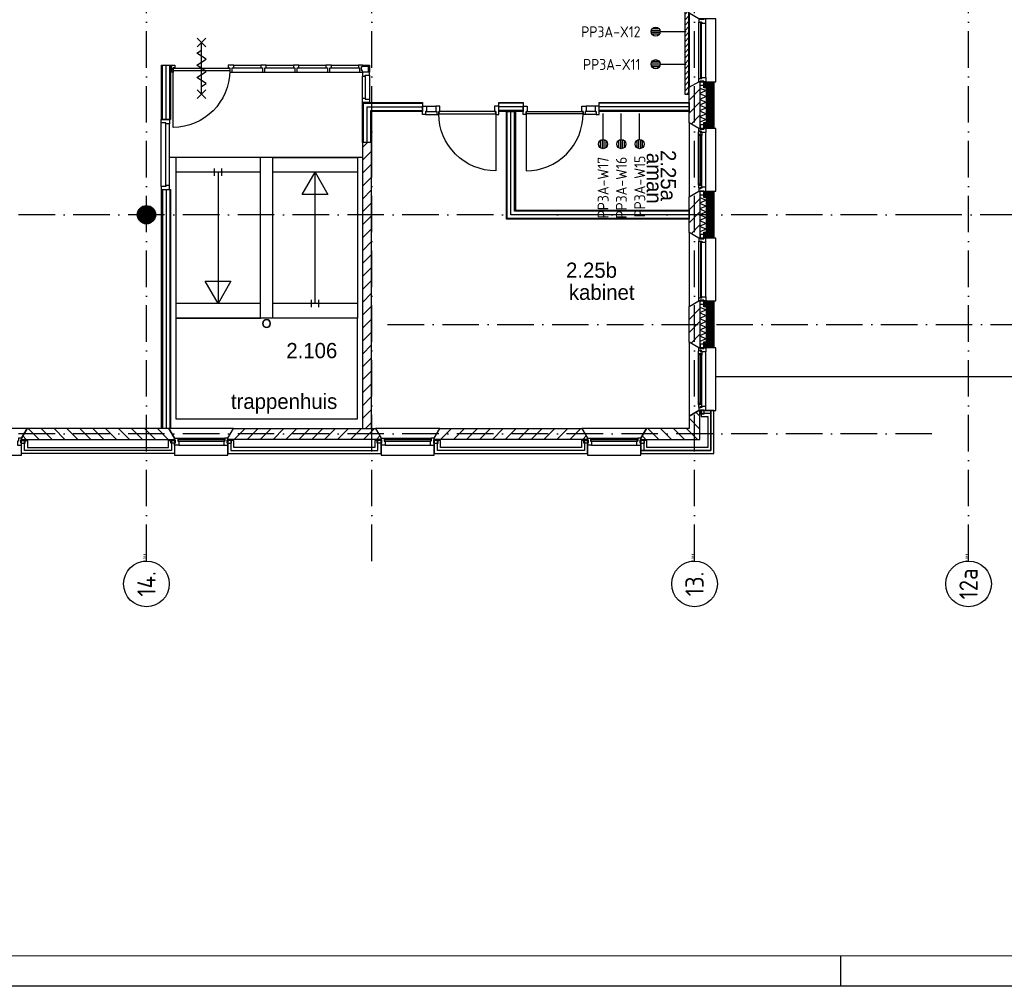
# Model space of a CAD drawing. Header units: millimetres. Extents: x 50250 to 324922, y 191 to 84291.
# Tile 3 of 44: x 128823 to 144993, y 191 to 16066. Entities that reach past the tile are written whole.
import ezdxf
from ezdxf.enums import TextEntityAlignment as Align

# ---------------------------------------------------------------- set-up
doc = ezdxf.new("R2010")
doc.units = ezdxf.units.MM
doc.header["$LTSCALE"] = 100
doc.linetypes.add('DASHDOT', pattern=[9, 6, -1.5, 0, -1.5])
doc.layers.get('0').update_dxf_attribs({"linetype": 'CONTINUOUS'})
for name, color, linetype in [('AL$1----_ALGEMEEN', 7, 'CONTINUOUS'), ('AL$7----_STRAMIEN', 1, 'DASHDOT'), ('AL21----_BUITENWAND', 4, 'CONTINUOUS'), ('AL21K---_ISOLATIE', 1, 'CONTINUOUS'), ('AL22----_BINNENWAND', 7, 'CONTINUOUS'), ('AL24----_TRAPPEN', 7, 'CONTINUOUS'), ('AL27----_DAKEN', 7, 'CONTINUOUS'), ('AL28----_KONSTRUKTIE', 3, 'CONTINUOUS'), ('AL31----_BUITENKOZ', 7, 'CONTINUOUS'), ('AL32----_BINNENKOZ', 7, 'CONTINUOUS'), ('ALL-----_REFLIJNEN', 8, 'CONTINUOUS'), ('ALN-----_BLOCKNAAM', 2, 'CONTINUOUS'), ('ALXA3---_VOLZWART', 14, 'CONTINUOUS'), ('ALXAA---_GEWBETON', 12, 'CONTINUOUS'), ('ALXAB---_PREFABBETON', 1, 'CONTINUOUS'), ('BOUW', 8, 'CONTINUOUS'), ('EA61303-_ARCEER', 1, 'CONTINUOUS'), ('EB6441--_ATTRIB', 2, 'CONTINUOUS'), ('EL61303-_WANDGOOT', 3, 'CONTINUOUS'), ('EL6441--_DATACOM', 3, 'CONTINUOUS'), ('LIJN025', 10, 'CONTINUOUS'), ('LIJN050', 90, 'CONTINUOUS'), ('TEKST25', 10, 'CONTINUOUS'), ('TEKST35', 50, 'CONTINUOUS'), ('TEKST50', 90, 'CONTINUOUS'), ('WANDGOTEN', 3, 'CONTINUOUS')]:
    doc.layers.add(name, color=color, linetype=linetype)
doc.styles.add('1_8', font='ISO', dxfattribs={"height": 1.8})
doc.styles.add('2_0', font='iso', dxfattribs={"height": 200})
doc.styles.add('BURO-025', font='BUROFONT.shx', dxfattribs={"height": 250})
doc.styles.add('ISO', font='ISO.SHX')
doc.styles.add('ROMAND', font='romand')
doc.styles.get("Standard").update_dxf_attribs({"font": 'iso.shx'})

# ---------------------------------------------------------------- blocks, each defined once
blk = doc.blocks.new('A0-GE')
at = {"layer": 'LIJN025'}
blk.add_line((516, 0), (516, 5), dxfattribs=at)
blk.add_lwpolyline([(1500, 841), (1500, 0), (0, 0), (0, 841)], close=True, dxfattribs=at)
at = {"layer": 'LIJN050', "const_width": 0.2}
blk.add_lwpolyline([(1495, 836), (25, 836), (25, 5), (1495, 5)], close=True, dxfattribs=at)
at = {"layer": 'TEKST25', "style": 'ROMAND', "width": 2.899115}
blk.add_attdef('STATUS', text='', height=2.5, dxfattribs=at).set_placement((1454, 71.5), (1493, 71.5), align=Align.FIT)
at = {"layer": 'TEKST25', "style": 'ISO'}
for tag, p in [('E', (1455.25, 66)), ('NAAM-E', (1466.75, 66)), ('DATUM-E', (1485, 66)), ('D', (1455.25, 61)), ('NAAM-D', (1466.75, 61)), ('DATUM-D', (1485, 61)), ('C', (1455.25, 56)), ('NAAM-C', (1466.75, 56)), ('DATUM-C', (1485, 56)), ('B', (1455.25, 51)), ('NAAM-B', (1466.75, 51)), ('DATUM-B', (1485, 51)), ('A', (1455.25, 46)), ('NAAM-A', (1466.75, 46)), ('DATUM-A', (1485, 46))]:
    blk.add_attdef(tag, text='', height=2.5, dxfattribs=at).set_placement(p, align=Align.CENTER)
for tag, p in [('DATUM', (1332.75, 36.25)), ('SCHAAL', (1368, 36.25)), ('GETEKEND', (1398.25, 36.25)), ('GECONTOL.', (1433, 36.25)), ('FORMAAT', (1463.25, 28.25))]:
    blk.add_attdef(tag, p, '', height=2.5, dxfattribs=at)
at = {"layer": 'TEKST35', "style": 'ISO'}
for tag, p in [('PROJECT', (1334.5, 72.5)), ('PLAATS', (1334.5, 63.5)), ('INSTALLATIE-REGEL1', (1334.5, 52.5)), ('INSTALLATIE-REGEL2', (1334.5, 43.5))]:
    blk.add_attdef(tag, p, '', height=4, dxfattribs=at)
blk.add_attdef('PROJ.NR.', text='', height=4, dxfattribs=at).set_placement((1481, 23), align=Align.CENTER)
at = {"layer": 'TEKST50', "style": 'ISO'}
blk.add_attdef('FILE-NAAM', text='', height=5, dxfattribs=at).set_placement((1473.5, 7.5), align=Align.CENTER)
blk = doc.blocks.new('ES4X2')
for p, q in [((-0.45, 1.4), (-0.45, 2.6)), ((-0.15, 1.27), (-0.15, 2.73)), ((0.15, 1.27), (0.15, 2.73)), ((0.45, 1.4), (0.45, 2.6)), ((0, 1.25), (0, -3))]:
    blk.add_line(p, q)
blk.add_circle((0, 2), 0.75)
at = {"style": '1_8', "flags": 8}
for tag, p in [('NUMMER', (1.25, 3.5)), ('CODE', (-1.25, 3.5))]:
    blk.add_attdef(tag, text='', height=1.8, rotation=90, dxfattribs=at).set_placement(p, align=Align.MIDDLE_LEFT)
blk.add_attdef('M_CODE', text='', height=1.8, dxfattribs=at).set_placement((0, 0), align=Align.MIDDLE_CENTER)
blk = doc.blocks.new('EH100000')
at = {"linetype": 'ByBlock'}
for p, q in [((1, 0.5), (0, 0.5)), ((1, 0.5, 1), (0, 0.5, 1)), ((0, -0.5, 1), (1, -0.5, 1)), ((1, -0.5), (0, -0.5))]:
    blk.add_line(p, q, dxfattribs=at)
at = {"linetype": 'ByBlock', "invisible_edges": 15}
for points in [[(1, -0.5), (0, -0.5), (0, 0.5), (1, 0.5)], [(0, 0.5), (1, 0.5), (1, 0.5, 1), (0, 0.5, 1)], [(0, -0.5, 1), (1, -0.5, 1), (1, -0.5), (0, -0.5)]]:
    blk.add_3dface(points, dxfattribs=at)
at = {"linetype": 'ByBlock', "style": '2_0', "flags": 8}
blk.add_attdef('FUNCTIE', text='', height=0.5, dxfattribs=at).set_placement((0.5, 0), align=Align.MIDDLE)
at = {"linetype": 'ByBlock', "flags": 9}
blk.add_attdef('SCHOT', text='', height=0.5, dxfattribs=at).set_placement((0.5, 0), align=Align.MIDDLE)
blk = doc.blocks.new('EH100005')
blk.add_lwpolyline([(-1, -0.5), (0, -0.5), (0, 0.5), (-1, 0.5)])
at = {"style": '2_0', "flags": 9}
blk.add_attdef('HULPSTUK', text='', height=0.5, dxfattribs=at).set_placement((0, 0), align=Align.MIDDLE)
blk = doc.blocks.new('ARCERING')
at = {"layer": 'WANDGOTEN', "color": 1}
for p, q in [((65, 6678, 1500), (0, 6613, 1500)), ((65, 6588, 1500), (0, 6523, 1500)), ((65, 6498, 1500), (0, 6433, 1500)), ((65, 6408, 1500), (0, 6343, 1500)), ((65, 6318, 1500), (0, 6253, 1500)), ((65, 6229, 1500), (0, 6164, 1500)), ((65, 6139, 1500), (0, 6074, 1500)), ((65, 6049, 1500), (0, 5984, 1500)), ((65, 5959, 1500), (0, 5894, 1500)), ((65, 5869, 1500), (0, 5804, 1500)), ((65, 5780, 1500), (0, 5715, 1500)), ((65, 5690, 1500), (0, 5625, 1500)), ((65, 5600, 1500), (0, 5535, 1500)), ((65, 5510, 1500), (0, 5445, 1500)), ((65, 5420, 1500), (0, 5355, 1500)), ((65, 5331, 1500), (0, 5266, 1500)), ((65, 5241, 1500), (0, 5176, 1500)), ((65, 5151, 1500), (0, 5086, 1500)), ((65, 5061, 1500), (0, 4996, 1500)), ((65, 4971, 1500), (0, 4906, 1500)), ((65, 4882, 1500), (0, 4817, 1500)), ((65, 4792, 1500), (0, 4727, 1500)), ((65, 4702, 1500), (0, 4637, 1500)), ((65, 4612, 1500), (0, 4547, 1500)), ((65, 4522, 1500), (0, 4457, 1500)), ((65, 4433, 1500), (0, 4368, 1500)), ((65, 4343, 1500), (0, 4278, 1500)), ((65, 4253, 1500), (0, 4188, 1500)), ((65, 4163, 1500), (0, 4098, 1500)), ((65, 4073, 1500), (0, 4008, 1500)), ((65, 3984, 1500), (0, 3919, 1500)), ((65, 3894, 1500), (0, 3829, 1500)), ((65, 3804, 1500), (0, 3739, 1500)), ((65, 3714, 1500), (0, 3649, 1500)), ((65, 3624, 1500), (0, 3559, 1500)), ((65, 3535, 1500), (0, 3470, 1500)), ((65, 3445, 1500), (0, 3380, 1500)), ((65, 3355, 1500), (0, 3290, 1500)), ((65, 3265, 1500), (0, 3200, 1500)), ((65, 3175, 1500), (0, 3110, 1500)), ((65, 3086, 1500), (0, 3021, 1500)), ((65, 2996, 1500), (0, 2931, 1500)), ((65, 2906, 1500), (0, 2841, 1500)), ((65, 2816, 1500), (0, 2751, 1500)), ((65, 2726, 1500), (0, 2661, 1500)), ((65, 2637, 1500), (0, 2572, 1500)), ((65, 2547, 1500), (0, 2482, 1500)), ((65, 2457, 1500), (0, 2392, 1500)), ((65, 2367, 1500), (0, 2302, 1500)), ((65, 2277, 1500), (0, 2212, 1500)), ((65, 2188, 1500), (0, 2123, 1500)), ((65, 2098, 1500), (0, 2033, 1500)), ((65, 2008, 1500), (0, 1943, 1500)), ((65, 1918, 1500), (0, 1853, 1500)), ((65, 1828, 1500), (0, 1763, 1500)), ((65, 1739, 1500), (0, 1674, 1500)), ((65, 1649, 1500), (0, 1584, 1500)), ((65, 1559, 1500), (0, 1494, 1500)), ((65, 1469, 1500), (0, 1404, 1500)), ((65, 1379, 1500), (0, 1314, 1500)), ((65, 1289, 1500), (0, 1224, 1500)), ((65, 1200, 1500), (0, 1135, 1500)), ((65, 1110, 1500), (0, 1045, 1500)), ((65, 1020, 1500), (0, 955, 1500)), ((65, 930, 1500), (0, 865, 1500)), ((65, 840, 1500), (0, 775, 1500)), ((65, 751, 1500), (0, 686, 1500)), ((65, 661, 1500), (0, 596, 1500)), ((65, 571, 1500), (0, 506, 1500)), ((65, 481, 1500), (0, 416, 1500)), ((65, 391, 1500), (0, 326, 1500)), ((65, 302, 1500), (0, 237, 1500)), ((65, 212, 1500), (0, 147, 1500)), ((65, 122, 1500), (0, 57, 1500)), ((65, 32, 1500), (32, 0, 1500))]:
    blk.add_line(p, q, dxfattribs=at)
blk = doc.blocks.new('RONDBUIS219X8')
at = {"color": 0, "linetype": 'Continuous'}
for points in [[(109.55, 0, 1), (-109.55, 0, 1)], [(101.55, 0, 1), (-101.55, 0, 1)]]:
    blk.add_lwpolyline(points, format="xyb", close=True, dxfattribs=at)
blk = doc.blocks.new('1011')
at = {"layer": 'AL$7----_STRAMIEN', "color": 7, "linetype": 'Continuous'}
blk.add_circle((-750, 0), 750, dxfattribs=at)
at = {"layer": 'AL$7----_STRAMIEN', "color": 3, "linetype": 'Continuous'}
blk.add_attdef('STR-NAAM', text='', height=600, rotation=360, dxfattribs=at).set_placement((-750, 0), align=Align.MIDDLE)
at = {"layer": 'ALN-----_BLOCKNAAM', "linetype": 'Continuous'}
blk.add_text('1011', height=100, dxfattribs=at).set_placement((0, 0))

msp = doc.modelspace()

# ---------------------------------------------------------------- hatches: boundary and pattern name
at = {"layer": 'ALXAA---_GEWBETON'}
h = msp.add_hatch(dxfattribs=at)
h.set_pattern_fill('GEWPBET', color=8, scale=100, angle=90, style=0)
h.set_pattern_definition([(90, (130905.304, 12863.397), (-20, 6e-15), [])])
edge = h.paths.add_edge_path()
edge.add_arc((130905, 12863), 150, 0, 360)
at = {"layer": 'ALXAB---_PREFABBETON'}
h = msp.add_hatch(dxfattribs=at)
h.set_pattern_fill('PREFBET', color=8, angle=180, style=0)
h.set_pattern_definition([(225, (139815.13, 14956.02), (106.066, -106.066), [])])
h.paths.add_polyline_path([(139995, 14278), (139975, 14278), (139815, 14371), (139815, 14956), (139975, 15048), (139995, 15048)])
h = msp.add_hatch(dxfattribs=at)
h.set_pattern_fill('PREFBET', color=8, style=0)
h.set_pattern_definition([(45, (146642.69, 34008.55), (-106.066, 106.066), [])])
h.paths.add_polyline_path([(134452, 9353), (134602, 9353), (134602, 14051), (134452, 14051)])
h = msp.add_hatch(dxfattribs=at)
h.set_pattern_fill('PREFBET', color=8, angle=180, style=0)
h.set_pattern_definition([(225, (139815.13, 13156.02), (106.066, -106.066), [])])
h.paths.add_polyline_path([(139995, 12478), (139975, 12478), (139815, 12571), (139815, 13156), (139975, 13248), (139995, 13248)])
h = msp.add_hatch(dxfattribs=at)
h.set_pattern_fill('PREFBET', color=8, angle=180, style=0)
h.set_pattern_definition([(225, (139815.13, 11356.02), (106.066, -106.066), [])])
h.paths.add_polyline_path([(139995, 10678), (139975, 10678), (139815, 10771), (139815, 11356), (139975, 11448), (139995, 11448)])

# ---------------------------------------------------------------- linework, layer by layer
at = {"layer": 'AL$1----_ALGEMEEN', "color": 8}
msp.add_lwpolyline([(132977, 13123), (132977, 13123)], dxfattribs=at)
at = {"layer": 'AL$7----_STRAMIEN', "color": 1}
msp.add_line((143805, 9263), (120711, 9263), dxfattribs=at)
for points in [[(130905, 7175), (130905, 76516)], [(139905, 7175), (139905, 61763)], [(134605, 7175), (134605, 19380)], [(183901, 12863), (143805, 12863), (120711, 12863)]]:
    msp.add_lwpolyline(points, dxfattribs=at)
at = {"layer": 'AL$7----_STRAMIEN'}
for points in [[(144405, 7175), (144405, 45867)], [(134865, 11063), (153556, 11063)]]:
    msp.add_lwpolyline(points, dxfattribs=at)
at = {"layer": 'AL21----_BUITENWAND', "color": 8}
for p, q in [((140015, 9648), (140015, 9548)), ((140225, 9648), (140015, 9648)), ((140015, 9548), (140125, 9548)), ((140125, 9548), (140125, 9043)), ((140225, 8943), (140225, 9648)), ((128853, 9153), (128953, 9153)), ((128853, 8943), (128853, 9153)), ((128953, 9153), (128953, 9043)), ((131268, 9153), (131368, 9153)), ((131268, 9043), (131268, 9153)), ((131368, 9153), (131368, 8943)), ((132342, 9153), (132242, 9153)), ((132242, 9153), (132242, 8943)), ((132342, 9043), (132342, 9153)), ((134657, 9153), (134657, 9043)), ((134757, 9153), (134657, 9153)), ((134757, 8943), (134757, 9153)), ((135632, 9153), (135632, 8943)), ((135732, 9153), (135632, 9153)), ((135732, 9043), (135732, 9153)), ((138147, 9153), (138047, 9153)), ((138047, 9153), (138047, 9043)), ((138147, 8943), (138147, 9153)), ((139122, 9153), (139022, 9153)), ((139022, 9153), (139022, 8943)), ((139122, 9043), (139122, 9153)), ((131368, 8943), (128853, 8943)), ((128953, 9043), (131268, 9043)), ((132242, 8943), (134757, 8943)), ((134657, 9043), (132342, 9043)), ((135632, 8943), (138147, 8943)), ((138047, 9043), (135732, 9043)), ((139022, 8943), (140225, 8943)), ((140125, 9043), (139122, 9043))]:
    msp.add_line(p, q, dxfattribs=at)
for points in [[(140056, 14378), (140125, 14378), (140125, 14948), (140056, 14948), (140056, 15048), (140225, 15048), (140225, 14278), (140056, 14278)], [(140056, 12578), (140125, 12578), (140125, 13148), (140056, 13148), (140056, 13248), (140225, 13248), (140225, 12478), (140056, 12478)], [(140056, 10778), (140125, 10778), (140125, 11348), (140056, 11348), (140056, 11448), (140225, 11448), (140225, 10678), (140056, 10678)]]:
    msp.add_lwpolyline(points, close=True, dxfattribs=at)
at = {"layer": 'AL21K---_ISOLATIE', "color": 8, "linetype": 'Continuous'}
for points in [[(139995, 14948), (139995, 14378)], [(139995, 14944), (140095, 14901), (139995, 14853), (140095, 14806), (139995, 14758), (140095, 14711), (139995, 14663), (140095, 14616), (139995, 14568), (140095, 14521), (139995, 14473), (140095, 14426), (139995, 14383)], [(140095, 14948), (140095, 14378)], [(139995, 13148), (139995, 12578)], [(139995, 13144), (140095, 13101), (139995, 13053), (140095, 13006), (139995, 12958), (140095, 12911), (139995, 12863), (140095, 12816), (139995, 12768), (140095, 12721), (139995, 12673), (140095, 12626), (139995, 12583)], [(140095, 13148), (140095, 12578)], [(139995, 11348), (139995, 10778)], [(139995, 11344), (140095, 11301), (139995, 11253), (140095, 11206), (139995, 11158), (140095, 11111), (139995, 11063), (140095, 11016), (139995, 10968), (140095, 10921), (139995, 10873), (140095, 10826), (139995, 10783)], [(140095, 11348), (140095, 10778)]]:
    msp.add_lwpolyline(points, dxfattribs=at)
at = {"layer": 'AL22----_BINNENWAND', "color": 8}
for p, q in [((136815, 12788), (136815, 14559)), ((136965, 14559), (136965, 12938)), ((138341, 14709), (139815, 14709)), ((138341, 14559), (138341, 14709)), ((139815, 14559), (138341, 14559)), ((139815, 14709), (139815, 14559)), ((131152, 9353), (131152, 13275)), ((131302, 13275), (131302, 9353)), ((136965, 12938), (139815, 12938)), ((139815, 12938), (139815, 12788)), ((139815, 12788), (136815, 12788)), ((131302, 9353), (131152, 9353))]:
    msp.add_line(p, q, dxfattribs=at)
at = {"layer": 'AL22----_BINNENWAND', "color": 8, "linetype": 'Continuous'}
for p, q in [((136830, 12803), (136830, 14559)), ((136950, 12923), (136950, 14559)), ((139815, 14694), (138341, 14694)), ((139815, 14574), (138341, 14574)), ((131167, 13275), (131167, 9353)), ((131287, 13275), (131287, 9353)), ((139815, 12803), (136830, 12803)), ((139815, 12923), (136950, 12923))]:
    msp.add_line(p, q, dxfattribs=at)
at = {"layer": 'AL24----_TRAPPEN', "color": 8}
for points in [[(131385, 13803), (131385, 11599), (131385, 11163), (132780, 11163), (132780, 12247), (132780, 13803), (131385, 13803)], [(132081, 13563), (132081, 11403)], [(133674, 11403), (133674, 13563)], [(132780, 11403), (131385, 11403)], [(134372, 11403), (132977, 11403)], [(132780, 11163), (131385, 11163)], [(134372, 11163), (132977, 11163)]]:
    msp.add_lwpolyline(points, dxfattribs=at)
for points in [[(134372, 13803), (134372, 11163), (132980, 11163), (132980, 13803)], [(132081, 11403), (131869, 11770), (132292, 11770)], [(131385, 11163), (131385, 9513), (134372, 9513), (134372, 11163)]]:
    msp.add_lwpolyline(points, close=True, dxfattribs=at)
at = {"layer": 'AL27----_DAKEN', "color": 8}
msp.add_line((140255, 10209), (153483, 10209), dxfattribs=at)
at = {"layer": 'AL28----_KONSTRUKTIE', "color": 8, "linetype": 'Continuous'}
for p, q in [((139975, 9648), (139815, 9556)), ((139815, 9556), (139815, 9353)), ((139995, 9648), (139975, 9648)), ((139995, 9173), (139995, 9648)), ((139115, 9353), (139022, 9193)), ((139815, 9353), (139115, 9353)), ((139022, 9193), (139022, 9173)), ((139022, 9173), (139995, 9173))]:
    msp.add_line(p, q, dxfattribs=at)
at = {"layer": 'AL28----_KONSTRUKTIE', "color": 8}
for p, q in [((128946, 9353), (128853, 9193)), ((131275, 9353), (128946, 9353)), ((131368, 9193), (131275, 9353)), ((132243, 9193), (132335, 9353)), ((132335, 9353), (134665, 9353)), ((134665, 9353), (134757, 9193)), ((135632, 9193), (135725, 9353)), ((135725, 9353), (138055, 9353)), ((138055, 9353), (138147, 9193)), ((128853, 9193), (128853, 9173)), ((128853, 9173), (131368, 9173)), ((131368, 9173), (131368, 9193)), ((132243, 9173), (132243, 9193)), ((134757, 9173), (132243, 9173)), ((134757, 9193), (134757, 9173)), ((135632, 9173), (135632, 9193)), ((138147, 9173), (135632, 9173)), ((138147, 9193), (138147, 9173))]:
    msp.add_line(p, q, dxfattribs=at)
for points in [[(139995, 14278), (139975, 14278), (139815, 14371), (139815, 14956), (139975, 15048), (139995, 15048)], [(134452, 9353), (134602, 9353), (134602, 14051), (134452, 14051)], [(139995, 12478), (139975, 12478), (139815, 12571), (139815, 13156), (139975, 13248), (139995, 13248)], [(139995, 10678), (139975, 10678), (139815, 10771), (139815, 11356), (139975, 11448), (139995, 11448)]]:
    msp.add_lwpolyline(points, close=True, dxfattribs=at)
msp.add_circle((130905, 12863), 150, dxfattribs=at)
at = {"layer": 'AL31----_BUITENKOZ', "color": 8}
for p, q in [((131152, 15317), (131302, 15317)), ((131152, 14425), (131152, 15317)), ((131167, 14425), (131167, 15317)), ((131227, 14425), (131227, 15317)), ((131287, 14425), (131287, 15317)), ((131302, 15321), (131369, 15321)), ((131302, 15298), (131302, 15321)), ((131302, 15317), (131302, 14425)), ((131319, 15298), (131302, 15298)), ((131302, 15231), (131319, 15231)), ((131302, 15207), (131302, 15231)), ((131342, 15207), (131302, 15207)), ((131319, 15231), (131319, 15298)), ((131342, 15274), (131342, 15207)), ((131369, 15274), (131342, 15274)), ((131369, 15321), (131369, 15274)), ((134385, 15321), (134385, 15274)), ((134452, 15321), (134385, 15321)), ((134385, 15274), (134402, 15274)), ((134402, 15274), (134402, 15207)), ((134402, 15207), (134452, 15207)), ((134435, 15298), (134452, 15298)), ((134435, 15231), (134435, 15298)), ((134452, 15231), (134435, 15231)), ((134452, 15321), (134566, 15321)), ((134452, 15298), (134452, 15321)), ((134452, 15301), (134546, 15301)), ((134452, 15207), (134452, 15231)), ((134546, 15301), (134546, 15207)), ((134566, 15321), (134566, 15207)), ((134452, 14776), (134499, 14776)), ((134452, 14709), (134452, 14776)), ((134499, 14776), (134499, 14759)), ((134499, 14759), (134566, 14759)), ((134566, 14759), (134566, 14709)), ((134566, 14709), (134452, 14709)), ((134452, 14709), (135439, 14709)), ((134452, 14051), (134452, 14709)), ((134467, 14694), (135439, 14694)), ((134467, 14051), (134467, 14694)), ((134527, 14634), (135439, 14634)), ((134527, 14051), (134527, 14634)), ((134587, 14574), (135439, 14574)), ((134587, 14051), (134587, 14574)), ((134602, 14559), (134602, 14051)), ((135439, 14559), (134602, 14559)), ((135439, 14709), (135439, 14559)), ((136690, 14709), (137090, 14709)), ((136690, 14559), (136690, 14709)), ((137090, 14694), (136690, 14694)), ((137090, 14634), (136690, 14634)), ((137090, 14574), (136690, 14574)), ((137090, 14559), (136690, 14559)), ((136815, 14559), (136965, 14559)), ((137090, 14709), (137090, 14559)), ((131302, 14425), (131152, 14425)), ((134602, 14051), (134452, 14051)), ((134456, 13803), (131287, 13803)), ((132022, 13503), (132022, 13623)), ((132142, 13503), (132142, 13623)), ((131152, 13275), (131302, 13275))]:
    msp.add_line(p, q, dxfattribs=at)
for points in [[(139975, 16078), (139815, 16171), (139815, 14956), (139975, 15048), (140255, 15048), (140255, 16078)], [(131344, 15227), (131344, 15268), (132274, 15268), (132274, 15227)], [(132339, 15321), (132249, 15321), (132249, 15274), (132276, 15274), (132276, 15207), (132312, 15207), (132312, 15274), (132339, 15274)], [(132873, 15321), (132783, 15321), (132783, 15274), (132808, 15274), (132808, 15207), (132848, 15207), (132848, 15274), (132873, 15274)], [(133407, 15321), (133317, 15321), (133317, 15274), (133342, 15274), (133342, 15207), (133382, 15207), (133382, 15274), (133407, 15274)], [(133941, 15321), (133851, 15321), (133851, 15274), (133876, 15274), (133876, 15207), (133916, 15207), (133916, 15274), (133941, 15274)], [(134452, 15207), (134452, 15140), (134499, 15140), (134499, 15157), (134566, 15157), (134566, 15207)], [(140000, 15058), (140056, 15058), (140056, 14987), (140000, 14987)], [(135506, 14559), (135489, 14559), (135489, 14508), (135439, 14508), (135439, 14647), (135506, 14647)], [(135706, 14559), (135706, 14519), (136640, 14519), (136640, 14559)], [(136623, 14559), (136640, 14559), (136640, 14508), (136690, 14508), (136690, 14647), (136623, 14647)], [(137157, 14559), (137140, 14559), (137140, 14508), (137090, 14508), (137090, 14647), (137157, 14647)], [(138074, 14559), (138074, 14519), (137140, 14519), (137140, 14559)], [(139975, 14278), (139815, 14371), (139815, 13156), (139975, 13248), (140255, 13248), (140255, 14278)], [(139972, 14222), (139976, 14224), (139976, 14231), (140006, 14231), (140006, 14209), (140011, 14209), (140011, 14217), (140026, 14217), (140026, 14211), (140026, 14164), (140013, 14162), (140013, 14179), (139972, 14179)], [(139975, 14278), (140000, 14278), (140000, 14268), (140056, 14268), (140056, 14278), (140089, 14278), (140089, 14211), (140026, 14211), (140026, 14228), (140011, 14228), (140011, 14234), (139975, 14234)], [(140000, 14268), (140056, 14268), (140056, 14339), (140000, 14339)], [(139974, 14179), (139988, 14179), (139988, 14162), (139974, 14162)], [(133674, 13563), (133886, 13197), (133463, 13197)], [(139972, 13305), (139976, 13303), (139976, 13296), (140006, 13296), (140006, 13318), (140011, 13318), (140011, 13310), (140026, 13310), (140026, 13315), (140026, 13363), (140013, 13365), (140013, 13348), (139972, 13348)], [(139974, 13348), (139988, 13348), (139988, 13365), (139974, 13365)], [(139975, 13248), (140000, 13248), (140000, 13258), (140056, 13258), (140056, 13248), (140089, 13248), (140089, 13315), (140026, 13315), (140026, 13298), (140011, 13298), (140011, 13292), (139975, 13292)], [(140000, 13258), (140056, 13258), (140056, 13187), (140000, 13187)], [(139975, 12478), (139815, 12571), (139815, 11356), (139975, 11448), (140255, 11448), (140255, 12478)], [(140000, 12468), (140056, 12468), (140056, 12539), (140000, 12539)], [(140000, 11458), (140056, 11458), (140056, 11387), (140000, 11387)], [(139975, 10678), (139815, 10771), (139815, 9556), (139975, 9648), (140255, 9648), (140255, 10678)], [(139975, 10678), (140000, 10678), (140000, 10668), (140056, 10668), (140056, 10678), (140089, 10678), (140089, 10611), (140026, 10611), (140026, 10628), (140011, 10628), (140011, 10634), (139975, 10634)], [(140000, 10668), (140056, 10668), (140056, 10739), (140000, 10739)], [(139972, 10622), (139976, 10624), (139976, 10631), (140006, 10631), (140006, 10609), (140011, 10609), (140011, 10617), (140026, 10617), (140026, 10611), (140026, 10564), (140013, 10562), (140013, 10579), (139972, 10579)], [(139974, 10579), (139988, 10579), (139988, 10562), (139974, 10562)], [(139972, 9705), (139976, 9703), (139976, 9696), (140006, 9696), (140006, 9718), (140011, 9718), (140011, 9710), (140026, 9710), (140026, 9715), (140026, 9763), (140013, 9765), (140013, 9748), (139972, 9748)], [(139974, 9748), (139988, 9748), (139988, 9765), (139974, 9765)], [(139975, 9648), (140000, 9648), (140000, 9658), (140056, 9658), (140056, 9648), (140089, 9648), (140089, 9715), (140026, 9715), (140026, 9698), (140011, 9698), (140011, 9692), (139975, 9692)], [(140000, 9658), (140056, 9658), (140056, 9587), (140000, 9587)], [(128853, 9193), (128946, 9353), (127886, 9353), (127978, 9193), (127978, 8913), (128853, 8913)], [(132243, 9193), (132335, 9353), (131275, 9353), (131368, 9193), (131368, 8913), (132243, 8913)], [(135632, 9193), (135725, 9353), (134665, 9353), (134757, 9193), (134757, 8913), (135632, 8913)], [(139022, 9193), (139115, 9353), (138055, 9353), (138147, 9193), (138147, 8913), (139022, 8913)], [(128843, 9168), (128843, 9112), (128914, 9112), (128914, 9168)], [(131378, 9168), (131378, 9112), (131307, 9112), (131307, 9168)], [(132233, 9168), (132233, 9112), (132304, 9112), (132304, 9168)], [(134767, 9168), (134767, 9112), (134696, 9112), (134696, 9168)], [(135622, 9168), (135622, 9112), (135693, 9112), (135693, 9168)], [(138157, 9168), (138157, 9112), (138086, 9112), (138086, 9168)], [(139012, 9168), (139012, 9112), (139083, 9112), (139083, 9168)]]:
    msp.add_lwpolyline(points, close=True, dxfattribs=at)
at = {"layer": 'AL31----_BUITENKOZ', "color": 8, "linetype": 'Continuous'}
for points in [[(139975, 16028), (139975, 16028), (140026, 16028), (140026, 16011), (140089, 16011), (140089, 16011), (140089, 16011), (140089, 16011), (140089, 16011), (140089, 16078), (140056, 16078), (140056, 16068), (140000, 16068), (140000, 16078), (140000, 16078), (139975, 16078)], [(140001, 15103), (140022, 15103), (140022, 16023), (140001, 16023)], [(139975, 15098), (139975, 15098), (140026, 15098), (140026, 15115), (140089, 15115), (140089, 15115), (140089, 15115), (140089, 15115), (140089, 15115), (140089, 15048), (140056, 15048), (140056, 15058), (140000, 15058), (140000, 15048), (140000, 15048), (139975, 15048)], [(139990, 13350), (140011, 13350), (140011, 14177), (139990, 14177)], [(139975, 12428), (139975, 12428), (140026, 12428), (140026, 12411), (140089, 12411), (140089, 12411), (140089, 12411), (140089, 12411), (140089, 12411), (140089, 12478), (140056, 12478), (140056, 12468), (140000, 12468), (140000, 12478), (140000, 12478), (139975, 12478)], [(140001, 11503), (140022, 11503), (140022, 12423), (140001, 12423)], [(139975, 11498), (139975, 11498), (140026, 11498), (140026, 11515), (140089, 11515), (140089, 11515), (140089, 11515), (140089, 11515), (140089, 11515), (140089, 11448), (140056, 11448), (140056, 11458), (140000, 11458), (140000, 11448), (140000, 11448), (139975, 11448)], [(139990, 9750), (140011, 9750), (140011, 10577), (139990, 10577)], [(128803, 9193), (128803, 9193), (128803, 9142), (128786, 9142), (128786, 9079), (128786, 9079), (128786, 9079), (128786, 9079), (128786, 9079), (128853, 9079), (128853, 9112), (128843, 9112), (128843, 9168), (128853, 9168), (128853, 9168), (128853, 9193)], [(131418, 9193), (131418, 9193), (131418, 9142), (131435, 9142), (131435, 9079), (131435, 9079), (131435, 9079), (131435, 9079), (131435, 9079), (131368, 9079), (131368, 9112), (131378, 9112), (131378, 9168), (131368, 9168), (131368, 9168), (131368, 9193)], [(131423, 9167), (131423, 9146), (132188, 9146), (132188, 9167)], [(132193, 9193), (132193, 9193), (132193, 9142), (132176, 9142), (132176, 9079), (132176, 9079), (132176, 9079), (132176, 9079), (132176, 9079), (132243, 9079), (132243, 9112), (132233, 9112), (132233, 9168), (132243, 9168), (132243, 9168), (132243, 9193)], [(134807, 9193), (134807, 9193), (134807, 9142), (134824, 9142), (134824, 9079), (134824, 9079), (134824, 9079), (134824, 9079), (134824, 9079), (134757, 9079), (134757, 9112), (134767, 9112), (134767, 9168), (134757, 9168), (134757, 9168), (134757, 9193)], [(134812, 9167), (134812, 9146), (135577, 9146), (135577, 9167)], [(135582, 9193), (135582, 9193), (135582, 9142), (135565, 9142), (135565, 9079), (135565, 9079), (135565, 9079), (135565, 9079), (135565, 9079), (135632, 9079), (135632, 9112), (135622, 9112), (135622, 9168), (135632, 9168), (135632, 9168), (135632, 9193)], [(138197, 9193), (138197, 9193), (138197, 9142), (138214, 9142), (138214, 9079), (138214, 9079), (138214, 9079), (138214, 9079), (138214, 9079), (138147, 9079), (138147, 9112), (138157, 9112), (138157, 9168), (138147, 9168), (138147, 9168), (138147, 9193)], [(138202, 9167), (138202, 9146), (138967, 9146), (138967, 9167)], [(138972, 9193), (138972, 9193), (138972, 9142), (138955, 9142), (138955, 9079), (138955, 9079), (138955, 9079), (138955, 9079), (138955, 9079), (139022, 9079), (139022, 9112), (139012, 9112), (139012, 9168), (139022, 9168), (139022, 9168), (139022, 9193)]]:
    msp.add_lwpolyline(points, close=True, dxfattribs=at)
at = {"layer": 'AL31----_BUITENKOZ', "color": 8}
for points in [[(139975, 15098), (139975, 16028)], [(140089, 15115), (140089, 16011)], [(131739, 15623), (131879, 15763)], [(131879, 15623), (131739, 15763)], [(131809, 14843), (131809, 15693)], [(131809, 15368), (131884, 15418), (131734, 15518), (131809, 15568)], [(131809, 15168), (131884, 15218), (131734, 15318), (131809, 15368)], [(132312, 15207), (132808, 15207)], [(132339, 15321), (132783, 15321)], [(132339, 15274), (132783, 15274)], [(132846, 15207), (133342, 15207)], [(132873, 15321), (133317, 15321)], [(132873, 15274), (133317, 15274)], [(133380, 15207), (133876, 15207)], [(133407, 15321), (133851, 15321)], [(133407, 15274), (133851, 15274)], [(133916, 15207), (134418, 15207)], [(133941, 15321), (134385, 15321)], [(133941, 15274), (134385, 15274)], [(131809, 14968), (131884, 15018), (131734, 15118), (131809, 15168)], [(134452, 14776), (134452, 15140)], [(134499, 15140), (134499, 14776)], [(134566, 15157), (134566, 14759)], [(131739, 14773), (131879, 14913)], [(131879, 14773), (131739, 14913)], [(135506, 14647), (135656, 14647)], [(135506, 14559), (135656, 14559)], [(135673, 14508), (135706, 14508), (135706, 14559), (135723, 14559), (135723, 14647), (135656, 14647), (135656, 14559), (135673, 14559), (135673, 14508), (135706, 14508)], [(138107, 14508), (138074, 14508), (138074, 14559), (138057, 14559), (138057, 14647), (138124, 14647), (138124, 14559), (138107, 14559), (138107, 14508), (138074, 14508)], [(131145, 14425), (131284, 14425), (131284, 14358), (131221, 14358), (131221, 14375), (131145, 14375), (131145, 14425)], [(135489, 14508), (135673, 14508)], [(131145, 13325), (131145, 14375)], [(131221, 13342), (131221, 14358)], [(131284, 13342), (131284, 14358)], [(139972, 13348), (139972, 14179)], [(140026, 13363), (140026, 14164)], [(140089, 13315), (140089, 14211)], [(132780, 13563), (131385, 13563)], [(134372, 13563), (132977, 13563)], [(131145, 13275), (131284, 13275), (131284, 13342), (131221, 13342), (131221, 13325), (131145, 13325), (131145, 13275)], [(139975, 11498), (139975, 12428)], [(140089, 11515), (140089, 12411)], [(139972, 9748), (139972, 10579)], [(140026, 9763), (140026, 10564)], [(140089, 9715), (140089, 10611)], [(131418, 9193), (132193, 9193)], [(131435, 9079), (132176, 9079)], [(134807, 9193), (135582, 9193)], [(134824, 9079), (135565, 9079)], [(138197, 9193), (138972, 9193)], [(138214, 9079), (138955, 9079)]]:
    msp.add_lwpolyline(points, dxfattribs=at)
for points in [[(132274, 15227, -0.408724), (131344, 14297), (131344, 15227)], [(136640, 14519), (136640, 13585, -0.414214), (135706, 14519, -0.414214)], [(137140, 14519), (137140, 13585, 0.414214), (138074, 14519, 0.414214)]]:
    msp.add_lwpolyline(points, format="xyb", dxfattribs=at)
at = {"layer": 'AL32----_BINNENKOZ', "color": 8}
for p, q in [((133616, 11343), (133616, 11463)), ((133736, 11343), (133736, 11463))]:
    msp.add_line(p, q, dxfattribs=at)
for points in [[(138274, 14647), (138124, 14647)], [(138274, 14559), (138124, 14559)], [(138291, 14508), (138107, 14508)]]:
    msp.add_lwpolyline(points, dxfattribs=at)
msp.add_lwpolyline([(138274, 14559), (138291, 14559), (138291, 14508), (138341, 14508), (138341, 14647), (138274, 14647)], close=True, dxfattribs=at)
at = {"layer": 'ALL-----_REFLIJNEN', "color": 8, "linetype": 'Continuous'}
for p, q in [((136890, 12863), (136890, 14559)), ((139815, 14634), (138341, 14634)), ((131227, 13275), (131227, 9353)), ((139815, 12863), (136890, 12863)), ((140175, 8993), (140175, 9648)), ((140175, 9648), (140175, 8993)), ((128903, 8993), (128903, 9153)), ((131318, 9153), (131318, 8993)), ((132292, 9153), (132292, 8993)), ((134707, 8993), (134707, 9153)), ((135682, 8993), (135682, 9153)), ((138097, 9153), (138097, 8993)), ((131318, 8993), (128903, 8993)), ((132292, 8993), (134707, 8993)), ((138097, 8993), (135682, 8993)), ((139022, 8993), (140175, 8993)), ((140175, 8993), (139022, 8993))]:
    msp.add_line(p, q, dxfattribs=at)
for points in [[(140056, 14328), (140175, 14328), (140175, 14998), (140056, 14998)], [(140056, 12528), (140175, 12528), (140175, 13198), (140056, 13198)], [(140056, 10728), (140175, 10728), (140175, 11398), (140056, 11398)]]:
    msp.add_lwpolyline(points, dxfattribs=at)
at = {"layer": 'ALXA3---_VOLZWART', "color": 8}
for p, q in [((140175, 9598), (140015, 9598)), ((140175, 8993), (140175, 9598)), ((128903, 8993), (128903, 9153)), ((131318, 9153), (131318, 8993)), ((132292, 9153), (132292, 8993)), ((134707, 8993), (134707, 9153)), ((135682, 8993), (135682, 9153)), ((138097, 9153), (138097, 8993)), ((139072, 9153), (139072, 8993)), ((131318, 8993), (128903, 8993)), ((132292, 8993), (134707, 8993)), ((138097, 8993), (135682, 8993)), ((139072, 8993), (140175, 8993))]:
    msp.add_line(p, q, dxfattribs=at)
at = {"layer": 'ALXA3---_VOLZWART', "color": 8, "const_width": 100}
for points in [[(140056, 14328), (140175, 14328), (140175, 14998), (140056, 14998)], [(140056, 12528), (140175, 12528), (140175, 13198), (140056, 13198)], [(140056, 10728), (140175, 10728), (140175, 11398), (140056, 11398)]]:
    msp.add_lwpolyline(points, dxfattribs=at)
at = {"layer": 'ALXAB---_PREFABBETON', "color": 8}
for p, q in [((139929, 9622), (139995, 9556)), ((139815, 9523), (139995, 9343)), ((128874, 9230), (128930, 9173)), ((128963, 9353), (129143, 9173)), ((129175, 9353), (129355, 9173)), ((129387, 9353), (129567, 9173)), ((129599, 9353), (129779, 9173)), ((129811, 9353), (129991, 9173)), ((130023, 9353), (130203, 9173)), ((130235, 9353), (130415, 9173)), ((130447, 9353), (130627, 9173)), ((130660, 9353), (130840, 9173)), ((130872, 9353), (131052, 9173)), ((131084, 9353), (131264, 9173)), ((132526, 9353), (132346, 9173)), ((132739, 9353), (132559, 9173)), ((132951, 9353), (132771, 9173)), ((133163, 9353), (132983, 9173)), ((133375, 9353), (133195, 9173)), ((133587, 9353), (133407, 9173)), ((133799, 9353), (133619, 9173)), ((134011, 9353), (133831, 9173)), ((134223, 9353), (134043, 9173)), ((134436, 9353), (134256, 9173)), ((134648, 9353), (134468, 9173)), ((134736, 9230), (134680, 9173)), ((135916, 9353), (135736, 9173)), ((136129, 9353), (135949, 9173)), ((136341, 9353), (136161, 9173)), ((136553, 9353), (136373, 9173)), ((136765, 9353), (136585, 9173)), ((136977, 9353), (136797, 9173)), ((137189, 9353), (137009, 9173)), ((137401, 9353), (137221, 9173)), ((137613, 9353), (137433, 9173)), ((137826, 9353), (137646, 9173)), ((138038, 9353), (137858, 9173)), ((138126, 9230), (138070, 9173)), ((139045, 9233), (139105, 9173)), ((139137, 9353), (139317, 9173)), ((139349, 9353), (139529, 9173)), ((139561, 9353), (139741, 9173)), ((139773, 9353), (139953, 9173))]:
    msp.add_line(p, q, dxfattribs=at)

# ---------------------------------------------------------------- block references
at = {"xscale": 100, "yscale": 100, "zscale": 100}
msp.add_blockref('A0-GE', (90707, 191), dxfattribs=at)
at = {"layer": 'AL$7----_STRAMIEN', "xscale": 0.5, "yscale": 0.5, "zscale": 0.5, "rotation": 90}
for p, values in [((130905, 7175), {'STR-NAAM': '14.'}), ((139905, 7175), {'STR-NAAM': '13.'}), ((144405, 7175), {'STR-NAAM': '12a'})]:
    msp.add_blockref('1011', p, dxfattribs=at).add_auto_attribs(values)
at = {"layer": 'AL28----_KONSTRUKTIE', "color": 8, "xscale": 0.6, "yscale": 0.6, "zscale": 0.6}
msp.add_blockref('RONDBUIS219X8', (132878, 11076), dxfattribs=at)
at = {"layer": 'EA61303-_ARCEER'}
msp.add_blockref('ARCERING', (139749, 14842), dxfattribs=at)
at = {"layer": 'EL61303-_WANDGOOT', "yscale": 65, "zscale": 119.9999999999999}
for name, xscale, rotation in [('EH100000', 6800, 90), ('EH100005', 119.9999999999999, 270)]:
    msp.add_blockref(name, (139781, 14842), dxfattribs=dict(at, xscale=xscale, rotation=rotation))
at = {"layer": 'EL6441--_DATACOM'}
ref = msp.add_blockref('ES4X2', (139466, 15871), dxfattribs=dict(at, xscale=100, yscale=100, zscale=100, rotation=90))
ref.add_attrib('CODE', 'PP3A-X12', dxfattribs={"layer": 'EB6441--_ATTRIB', "color": 1, "height": 180, "style": '1_8', "flags": 8}).set_placement((139018, 15867), align=Align.MIDDLE_RIGHT)
ref = msp.add_blockref('ES4X2', (139466, 15335), dxfattribs=dict(at, xscale=100, yscale=100, zscale=100, rotation=90))
ref.add_attrib('CODE', 'PP3A-X11', dxfattribs={"layer": 'EB6441--_ATTRIB', "color": 1, "height": 180, "style": '1_8', "flags": 8}).set_placement((139018, 15331), align=Align.MIDDLE_RIGHT)
ref = msp.add_blockref('ES4X2', (138403, 14223), dxfattribs=dict(at, xscale=100, yscale=100, zscale=100, rotation=180))
ref.add_attrib('CODE', 'PP3A-W17', dxfattribs={"layer": 'EB6441--_ATTRIB', "color": 1, "height": 180, "rotation": 90, "style": '1_8', "flags": 8}).set_placement((138404, 13814), align=Align.MIDDLE_RIGHT)
ref = msp.add_blockref('ES4X2', (138703, 14223), dxfattribs=dict(at, xscale=100, yscale=100, zscale=100, rotation=180))
ref.add_attrib('CODE', 'PP3A-W16', dxfattribs={"layer": 'EB6441--_ATTRIB', "color": 1, "height": 180, "rotation": 90, "style": '1_8', "flags": 8}).set_placement((138704, 13814), align=Align.MIDDLE_RIGHT)
ref = msp.add_blockref('ES4X2', (139003, 14223), dxfattribs=dict(at, xscale=100, yscale=100, zscale=100, rotation=180))
ref.add_attrib('CODE', 'PP3A-W15', dxfattribs={"layer": 'EB6441--_ATTRIB', "color": 1, "height": 180, "rotation": 90, "style": '1_8', "flags": 8}).set_placement((139006, 13832), align=Align.MIDDLE_RIGHT)

# ---------------------------------------------------------------- texts
at = {"layer": 'BOUW', "style": 'BURO-025'}
for s, p in [('2.25a', (139351, 13926)), ('aman', (139120, 13880))]:
    msp.add_text(s, height=250, rotation=270, dxfattribs=at).set_placement(p)
for s, p in [('2.25b', (137795, 11827)), ('kabinet', (137842, 11465)), ('2.106', (133202, 10507)), ('trappenhuis', (132292, 9673))]:
    msp.add_text(s, height=250, dxfattribs=at).set_placement(p)

doc.saveas('drawing.dxf')
